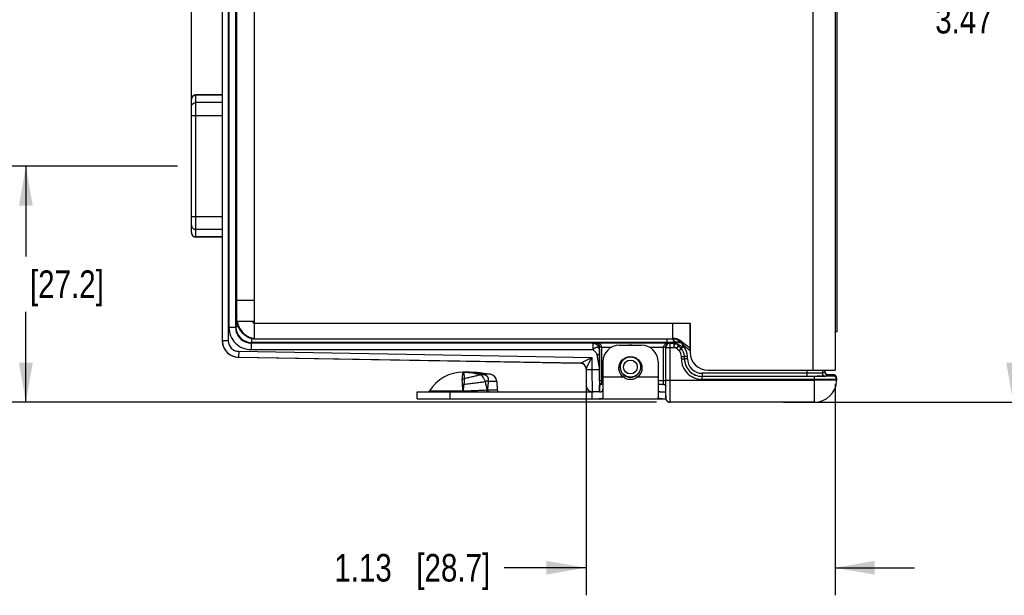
# Model space of a CAD drawing. Header units: inches. Extents: x 0 to 22, y 0 to 17.
# Tile 46 of 64: x 12.4 to 16.9, y 4.4 to 7. Entities that reach past the tile are written whole.
import ezdxf

# ---------------------------------------------------------------- set-up
doc = ezdxf.new("R2010")
doc.units = ezdxf.units.IN
doc.header["$LTSCALE"] = 1.21
doc.header["$MEASUREMENT"] = 0
doc.layers.get('0').update_dxf_attribs({"linetype": 'CONTINUOUS'})
for name, color, linetype in [('02___PRT_ALL_AXES', 7, 'CONTINUOUS'), ('03___PRT_ALL_CURVES', 7, 'CONTINUOUS'), ('DIMENSIONS', 7, 'CONTINUOUS'), ('FEATURES', 7, 'CONTINUOUS')]:
    doc.layers.add(name, color=color, linetype=linetype)
doc.styles.get("Standard").update_dxf_attribs({"font": 'txt', "width": 0.8})
doc.dimstyles.new('DIMSTYLE_1', dxfattribs={"dimtxt": 0.125, "dimasz": 0.18, "dimexe": 0.125, "dimexo": 0.0625, "dimgap": 0.0625, "dimtad": 0, "dimtih": 1, "dimtoh": 1, "dimzin": 4, "dimdsep": 46, "dimtxsty": 'STANDARD', "dimblk": '_FILLED', "dimblk1": '_FILLED', "dimblk2": '_FILLED', "dimcen": 0.09, "dimadec": 0, "dimazin": 0, "dimtp": 0.001, "dimtm": 0.001, "dimtfac": 1, "dimtofl": 0, "dimtmove": 0, "dimatfit": 3, "dimldrblk": '_FILLED', "dimfxl": 1, "dimtolj": 1, "dimtzin": 4, "dimarcsym": 0})

# ---------------------------------------------------------------- blocks, each defined once
blk = doc.blocks.new('_FILLED')
at = {"color": 0, "linetype": 'BYBLOCK'}
blk.add_solid([(0, 0), (-1, 0.174), (-1, -0.174)], dxfattribs=at)
blk = doc.blocks.new('*D0')
at = {"layer": 'DIMENSIONS', "color": 2, "linetype": 'CONTINUOUS'}
for p, q in [((13.1466, 6.3194), (12.3341, 6.3194)), ((12.4591, 6.3194), (12.4591, 5.9089)), ((12.4591, 5.2484), (12.4591, 5.6589)), ((15.3155, 5.2484), (12.3341, 5.2484))]:
    blk.add_line(p, q, dxfattribs=at)
at = {"layer": 'DIMENSIONS', "color": 2, "linetype": 'CONTINUOUS', "xscale": 0.18, "yscale": 0.18, "zscale": 0.18}
for p, rotation in [((12.4591, 6.3194), 90.0001114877), ((12.4591, 5.2484), 270)]:
    blk.add_blockref('_FILLED', p, dxfattribs=dict(at, rotation=rotation))
at = {"layer": 'DIMENSIONS', "color": 2, "linetype": 'CONTINUOUS', "insert": (12.4591, 5.8464), "char_height": 0.125, "width": 1.125, "attachment_point": 2, "line_spacing_factor": 0.9}
blk.add_mtext('1.07{\\Ftxt.shx;\\W1.000000;\\H0.125000; }[27.2]', dxfattribs=at)
blk = doc.blocks.new('*D1')
at = {"layer": 'DIMENSIONS', "color": 2, "linetype": 'CONTINUOUS'}
for p, q in [((14.9968, 5.3385), (14.9968, 4.3734)), ((16.1251, 5.3309), (16.1251, 4.3734)), ((14.9968, 4.4984), (14.6253, 4.4984)), ((16.1251, 4.4984), (16.4851, 4.4984))]:
    blk.add_line(p, q, dxfattribs=at)
at = {"layer": 'DIMENSIONS', "color": 2, "linetype": 'CONTINUOUS', "xscale": 0.18, "yscale": 0.18, "zscale": 0.18}
blk.add_blockref('_FILLED', (14.9968, 4.4984), dxfattribs=at)
at = {"layer": 'DIMENSIONS', "color": 2, "linetype": 'CONTINUOUS', "xscale": 0.18, "yscale": 0.18, "zscale": 0.18, "rotation": 180}
blk.add_blockref('_FILLED', (16.1251, 4.4984), dxfattribs=at)
at = {"layer": 'DIMENSIONS', "color": 2, "linetype": 'CONTINUOUS', "insert": (14.5628, 4.5609), "char_height": 0.125, "width": 1.125, "attachment_point": 3, "line_spacing_factor": 0.9}
blk.add_mtext('1.13{\\Ftxt.shx;\\W1.000000;\\H0.125000; }[28.7]', dxfattribs=at)
blk = doc.blocks.new('*D2')
at = {"layer": 'DIMENSIONS', "color": 2, "linetype": 'CONTINUOUS'}
for p, q in [((13.2091, 6.6113), (13.2091, 9.5924)), ((16.1251, 8.6349), (16.1251, 9.5924)), ((13.2091, 9.4674), (14.0421, 9.4674)), ((16.1251, 9.4674), (15.2921, 9.4674))]:
    blk.add_line(p, q, dxfattribs=at)
at = {"layer": 'DIMENSIONS', "color": 2, "linetype": 'CONTINUOUS', "xscale": 0.18, "yscale": 0.18, "zscale": 0.18, "rotation": 180}
blk.add_blockref('_FILLED', (13.2091, 9.4674), dxfattribs=at)
at = {"layer": 'DIMENSIONS', "color": 2, "linetype": 'CONTINUOUS', "xscale": 0.18, "yscale": 0.18, "zscale": 0.18}
blk.add_blockref('_FILLED', (16.1251, 9.4674), dxfattribs=at)
at = {"layer": 'DIMENSIONS', "color": 2, "linetype": 'CONTINUOUS', "insert": (14.6671, 9.5299), "char_height": 0.125, "width": 1.125, "attachment_point": 2, "line_spacing_factor": 0.9}
blk.add_mtext('2.92{\\Ftxt.shx;\\W1.000000;\\H0.125000; }[74.1]', dxfattribs=at)
blk = doc.blocks.new('*D11')
at = {"layer": 'DIMENSIONS', "color": 2, "linetype": 'CONTINUOUS'}
for p, q in [((15.8921, 8.7174), (17.0571, 8.7174)), ((16.9321, 8.7174), (16.9321, 7.1079)), ((16.9321, 5.2484), (16.9321, 6.8579)), ((15.8921, 5.2484), (17.0571, 5.2484))]:
    blk.add_line(p, q, dxfattribs=at)
at = {"layer": 'DIMENSIONS', "color": 2, "linetype": 'CONTINUOUS', "xscale": 0.18, "yscale": 0.18, "zscale": 0.18}
for p, rotation in [((16.9321, 8.7174), 90), ((16.9321, 5.2484), 269.9999078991)]:
    blk.add_blockref('_FILLED', p, dxfattribs=dict(at, rotation=rotation))
at = {"layer": 'DIMENSIONS', "color": 2, "linetype": 'CONTINUOUS', "insert": (16.9321, 7.0454), "char_height": 0.125, "width": 1.125, "attachment_point": 2, "line_spacing_factor": 0.9}
blk.add_mtext('3.47{\\Ftxt.shx;\\W1.000000;\\H0.125000; }[88.1]', dxfattribs=at)

msp = doc.modelspace()

# ---------------------------------------------------------------- linework, layer by layer
at = {"color": 3, "linetype": 'CONTINUOUS'}
for p, q in [((16.0251, 8.5724), (16.0251, 5.3934)), ((16.1251, 8.5724), (16.1251, 5.3934)), ((13.4951, 5.5364), (13.4951, 8.4294)), ((13.4151, 5.6164), (13.4151, 8.3494)), ((13.4151, 5.7114), (13.4951, 5.7114)), ((13.4151, 5.6164), (13.4951, 5.6164)), ((13.4171, 5.6164), (13.4175, 5.6117)), ((13.4175, 5.6117), (13.4184, 5.6068)), ((13.4846, 5.6164), (13.4851, 5.615)), ((13.4951, 5.6064), (15.4691, 5.6064)), ((15.3901, 5.5364), (15.3901, 5.6064)), ((15.4691, 5.6064), (15.4691, 5.4734)), ((13.4948, 5.5364), (15.3901, 5.5364)), ((15.4347, 5.5119), (15.4305, 5.5159)), ((15.4691, 5.4824), (15.461, 5.4883)), ((15.5491, 5.3934), (16.1251, 5.3934))]:
    msp.add_line(p, q, dxfattribs=at)
at = {"color": 7, "linetype": 'CONTINUOUS'}
for p, q in [((13.3491, 8.4382), (13.3491, 5.5277)), ((13.3761, 8.4382), (13.3761, 5.5277)), ((13.3793, 8.3785), (13.3793, 5.5873)), ((13.4093, 8.3785), (13.4093, 5.5873)), ((16.1351, 5.5679), (16.1351, 7.9679)), ((13.4151, 6.867), (13.4127, 6.869)), ((13.4126, 6.7117), (13.4126, 6.7675)), ((13.4151, 6.7548), (13.4126, 6.7527)), ((13.4136, 6.7369), (13.4126, 6.7369)), ((13.4136, 6.7536), (13.4136, 6.7369)), ((13.4122, 6.6923), (13.4125, 6.6989)), ((13.4138, 6.7239), (13.4126, 6.7239)), ((13.2091, 6.017), (13.2091, 6.6218)), ((13.2291, 5.997), (13.2291, 6.6418)), ((13.3491, 6.6409), (13.2291, 6.6409)), ((13.3491, 6.6069), (13.2291, 6.6069)), ((13.4151, 6.6069), (13.4113, 6.6069)), ((13.4151, 6.6409), (13.4114, 6.6409)), ((13.4112, 6.0785), (13.4112, 6.5593)), ((13.2091, 6.5488), (13.3491, 6.5488)), ((13.4151, 6.5488), (13.4112, 6.5488)), ((13.2091, 6.09), (13.3491, 6.09)), ((13.4151, 6.09), (13.4112, 6.09)), ((13.3491, 6.0319), (13.2291, 6.0319)), ((13.4151, 6.0319), (13.4113, 6.0319)), ((13.3491, 5.9979), (13.2291, 5.9979)), ((13.4151, 5.9979), (13.4114, 5.9979)), ((13.4125, 5.9389), (13.4122, 5.9456)), ((13.4126, 5.8703), (13.4126, 5.9261)), ((13.4126, 5.9139), (13.4138, 5.9139)), ((13.4126, 5.9009), (13.4136, 5.9009)), ((13.4136, 5.9009), (13.4136, 5.8843)), ((13.4151, 5.883), (13.4126, 5.8852)), ((13.4151, 5.7708), (13.4127, 5.7688)), ((13.4121, 5.6754), (13.4124, 5.6967)), ((13.4124, 5.6967), (13.4151, 5.702)), ((13.4112, 5.6488), (13.4121, 5.6507)), ((13.4121, 5.6568), (13.4121, 5.6507)), ((13.4121, 5.6568), (13.4151, 5.6568)), ((13.4121, 5.6507), (13.4151, 5.6507)), ((13.4093, 5.5873), (13.3793, 5.5873)), ((13.4093, 5.5873), (13.4107, 5.5902)), ((13.418, 5.5988), (13.4107, 5.5988)), ((13.4107, 5.5902), (13.4107, 5.5988)), ((13.4213, 5.5902), (13.4107, 5.5902)), ((13.4807, 5.5384), (13.4807, 5.5202)), ((15.3635, 5.5364), (15.3635, 5.5202)), ((16.1351, 5.5679), (16.1251, 5.5679)), ((13.3761, 5.5277), (13.3491, 5.5277)), ((13.4793, 5.5173), (13.4807, 5.5202)), ((13.4793, 5.5173), (15.0275, 5.5173)), ((13.4793, 5.5173), (13.4793, 5.4873)), ((13.4793, 5.4873), (15.0275, 5.4873)), ((15.3635, 5.5202), (13.4807, 5.5202)), ((15.0275, 5.5173), (15.0377, 5.5177)), ((15.0275, 5.5173), (15.0275, 5.4873)), ((15.0377, 5.5177), (15.0382, 5.5187)), ((15.0382, 5.5187), (15.3779, 5.5187)), ((15.0575, 5.4873), (15.0574, 5.4639)), ((15.0575, 5.4873), (15.0577, 5.4977)), ((15.0577, 5.4977), (15.058, 5.4982)), ((15.068, 5.4987), (15.058, 5.4985)), ((15.068, 5.4982), (15.058, 5.4982)), ((15.058, 5.3464), (15.058, 5.4982)), ((15.068, 5.4987), (15.113, 5.4987)), ((15.068, 5.3464), (15.068, 5.4982)), ((15.2831, 5.4987), (15.3482, 5.4987)), ((15.3582, 5.4985), (15.3482, 5.4987)), ((15.3582, 5.4982), (15.3482, 5.4982)), ((15.3482, 5.3464), (15.3482, 5.4982)), ((15.3582, 5.4982), (15.3587, 5.4971)), ((15.3582, 5.3464), (15.3582, 5.4982)), ((15.3587, 5.4971), (15.3947, 5.4971)), ((15.3587, 5.3484), (15.3587, 5.4971)), ((15.3779, 5.5187), (15.3787, 5.5171)), ((15.3787, 5.5171), (15.3947, 5.5171)), ((15.3787, 5.3484), (15.3787, 5.5171)), ((15.3947, 5.5172), (15.3947, 5.5171)), ((15.3947, 5.5171), (15.3947, 5.4971)), ((15.4161, 5.5038), (15.4064, 5.4941)), ((15.4183, 5.4822), (15.4064, 5.4941)), ((15.4088, 5.5113), (15.4086, 5.5115)), ((15.4282, 5.492), (15.4088, 5.5113)), ((15.4088, 5.5113), (15.4088, 5.5113)), ((15.4088, 5.5113), (15.4161, 5.5038)), ((15.4135, 5.521), (15.4184, 5.5259)), ((15.428, 5.4919), (15.4161, 5.5038)), ((15.4183, 5.4822), (15.428, 5.4919)), ((15.4282, 5.492), (15.428, 5.4919)), ((15.4363, 5.5001), (15.4282, 5.492)), ((15.4416, 5.4978), (15.4416, 5.5055)), ((15.4499, 5.4978), (15.4416, 5.4978)), ((13.4232, 5.4797), (13.4228, 5.4527)), ((13.4228, 5.4527), (14.9723, 5.4256)), ((14.9723, 5.4251), (13.4228, 5.4521)), ((13.4232, 5.4797), (15.0229, 5.4517)), ((14.9723, 5.4256), (15.0229, 5.4517)), ((14.9968, 5.401), (15.0229, 5.4517)), ((15.0229, 5.4517), (15.0239, 5.396)), ((15.0461, 5.4639), (15.0573, 5.3954)), ((15.0574, 5.4639), (15.0573, 5.3954)), ((15.4289, 5.4565), (15.4427, 5.4565)), ((15.4289, 5.446), (15.4289, 5.4565)), ((15.4289, 5.446), (15.4427, 5.446)), ((15.4428, 5.4566), (15.4427, 5.4565)), ((15.4427, 5.446), (15.4427, 5.4565)), ((15.4427, 5.446), (15.4428, 5.446)), ((15.4566, 5.4566), (15.4428, 5.4566)), ((15.4428, 5.446), (15.4428, 5.4566)), ((15.4566, 5.446), (15.4428, 5.446)), ((15.4566, 5.446), (15.4566, 5.4566)), ((14.9968, 5.4011), (14.9982, 5.3225)), ((14.4401, 5.3854), (14.4395, 5.3845)), ((14.4403, 5.3854), (14.4401, 5.3854)), ((14.4401, 5.3854), (14.4403, 5.3854)), ((14.4401, 5.3854), (14.4403, 5.3854)), ((14.5204, 5.3731), (14.5192, 5.373)), ((14.5204, 5.3731), (14.5331, 5.3751)), ((14.5634, 5.3752), (14.5331, 5.3752)), ((14.5331, 5.3751), (14.5331, 5.3752)), ((15.0239, 5.396), (14.9969, 5.3955)), ((15.0573, 5.3954), (15.0239, 5.396)), ((15.0239, 5.396), (15.0247, 5.296)), ((16.0319, 5.366), (15.5227, 5.366)), ((15.5227, 5.3522), (15.5227, 5.366)), ((15.9977, 5.3798), (15.5228, 5.3798)), ((15.5228, 5.3798), (15.5228, 5.366)), ((15.9977, 5.3934), (15.9977, 5.366)), ((16.0363, 5.3661), (16.0285, 5.3661)), ((16.0319, 5.3522), (16.0319, 5.366)), ((16.0371, 5.366), (16.0319, 5.366)), ((16.0436, 5.3662), (16.0363, 5.3661)), ((16.0677, 5.3934), (16.0677, 5.3805)), ((16.0794, 5.3864), (16.0677, 5.3805)), ((16.0794, 5.3934), (16.0794, 5.3864)), ((16.0794, 5.3864), (16.0794, 5.3864)), ((16.0931, 5.3726), (16.0814, 5.3668)), ((16.1022, 5.3733), (16.0886, 5.3734)), ((16.0913, 5.3728), (16.0931, 5.3726)), ((16.1089, 5.3732), (16.1022, 5.3733)), ((16.1123, 5.3731), (16.1089, 5.3732)), ((16.1141, 5.3731), (16.1123, 5.3731)), ((16.1153, 5.373), (16.1141, 5.3731)), ((16.1163, 5.373), (16.1153, 5.373)), ((16.1169, 5.373), (16.1163, 5.373)), ((16.1174, 5.373), (16.1169, 5.373)), ((16.1182, 5.3728), (16.1181, 5.3667)), ((16.132, 5.3588), (16.1318, 5.3467)), ((14.5406, 5.3428), (14.5393, 5.3411)), ((14.5535, 5.3438), (14.5546, 5.3425)), ((14.5926, 5.3425), (14.5546, 5.3425)), ((15.0731, 5.3464), (15.058, 5.3464)), ((15.0581, 5.2959), (15.0581, 5.3254)), ((15.0681, 5.3332), (15.068, 5.3464)), ((15.0681, 5.3294), (15.0681, 5.3332)), ((15.0731, 5.3294), (15.0681, 5.3294)), ((15.3582, 5.3464), (15.3231, 5.3464)), ((15.3484, 5.3294), (15.3231, 5.3294)), ((15.348, 5.3298), (15.3482, 5.3464)), ((15.3508, 5.3294), (15.348, 5.3298)), ((15.358, 5.3201), (15.3582, 5.3464)), ((15.358, 5.2784), (15.358, 5.3201)), ((15.358, 5.32), (15.358, 5.3201)), ((15.3586, 5.3154), (15.3586, 5.3256)), ((15.3587, 5.3484), (16.0318, 5.3484)), ((16.0319, 5.3522), (15.5227, 5.3522)), ((16.0319, 5.3522), (16.0318, 5.3484)), ((16.1318, 5.3467), (16.0318, 5.3484)), ((16.0318, 5.2484), (16.0318, 5.3484)), ((14.2879, 5.3002), (14.4398, 5.3002)), ((14.4398, 5.3002), (14.4404, 5.3002)), ((14.4398, 5.2954), (14.4398, 5.297)), ((14.4403, 5.2954), (14.4404, 5.3002)), ((14.5503, 5.3049), (14.5946, 5.3049)), ((15.0581, 5.2954), (15.0247, 5.296)), ((15.358, 5.2784), (15.358, 5.2753)), ((15.358, 5.2784), (15.358, 5.2784)), ((15.358, 5.2784), (15.358, 5.2684)), ((15.358, 5.271), (15.358, 5.2689)), ((15.358, 5.2689), (15.358, 5.2684)), ((15.3773, 5.2484), (15.378, 5.2484)), ((16.0318, 5.2484), (15.378, 5.2484))]:
    msp.add_line(p, q, dxfattribs=at)
at = {"color": 3, "linetype": 'CONTINUOUS'}
for points in [[(13.4718, 5.5413), (13.4742, 5.5404), (13.4784, 5.539), (13.4826, 5.5379), (13.4867, 5.5371)], [(13.4867, 5.5371), (13.4908, 5.5366), (13.4948, 5.5364)]]:
    msp.add_lwpolyline(points, dxfattribs=at)
at = {"color": 7, "linetype": 'CONTINUOUS'}
for points in [[(16.089, 5.3733), (16.0883, 5.3735), (16.0876, 5.3738), (16.0869, 5.3741), (16.0861, 5.3746), (16.0853, 5.3751), (16.0846, 5.3756), (16.0838, 5.3762), (16.0831, 5.3769), (16.0825, 5.3777), (16.0819, 5.3785), (16.0813, 5.3793), (16.0808, 5.3802), (16.0804, 5.3812), (16.08, 5.3822), (16.0797, 5.3832), (16.0795, 5.3843), (16.0794, 5.3854), (16.0794, 5.3864)], [(16.0915, 5.3727), (16.0915, 5.3727), (16.0915, 5.3728), (16.0913, 5.3728), (16.0912, 5.3728), (16.0909, 5.3728), (16.0906, 5.3729), (16.0902, 5.373), (16.0897, 5.3731), (16.089, 5.3733)], [(16.0914, 5.3728), (16.0915, 5.3727), (16.0915, 5.3727)], [(16.1251, 5.371), (16.1241, 5.3715), (16.1231, 5.372), (16.1222, 5.3723), (16.1214, 5.3725), (16.1208, 5.3726), (16.1203, 5.3727), (16.1199, 5.3728), (16.1195, 5.3728), (16.1193, 5.3728), (16.119, 5.3729), (16.1188, 5.3729), (16.1186, 5.3729), (16.1183, 5.3729), (16.1181, 5.3729), (16.1179, 5.3729), (16.1174, 5.373)], [(16.132, 5.3588), (16.132, 5.3593), (16.1319, 5.3609), (16.1316, 5.3624), (16.1311, 5.3639), (16.1305, 5.3653), (16.1298, 5.3665), (16.129, 5.3677), (16.1281, 5.3687), (16.1271, 5.3696), (16.1261, 5.3704), (16.1251, 5.371)], [(15.3484, 5.3294), (15.3485, 5.3294), (15.3495, 5.3293), (15.3505, 5.3292), (15.3516, 5.3289), (15.3526, 5.3284), (15.3536, 5.3279), (15.3546, 5.3271), (15.3555, 5.3263), (15.3562, 5.3254), (15.3568, 5.3244), (15.3573, 5.3233), (15.3577, 5.3223), (15.3579, 5.3213), (15.358, 5.3205), (15.358, 5.32)], [(15.358, 5.2753), (15.358, 5.2738), (15.358, 5.271)], [(15.358, 5.2684), (15.358, 5.268), (15.358, 5.2676), (15.358, 5.2672), (15.358, 5.2669), (15.3581, 5.2665), (15.3581, 5.2661), (15.3582, 5.2657), (15.3582, 5.2653), (15.3583, 5.2649), (15.3584, 5.2644), (15.3585, 5.264), (15.3586, 5.2636), (15.3587, 5.2632), (15.3588, 5.2627), (15.3589, 5.2623), (15.3591, 5.2619), (15.3592, 5.2614), (15.3594, 5.261), (15.3596, 5.2606)], [(15.3596, 5.2606), (15.3598, 5.2601), (15.36, 5.2597), (15.3602, 5.2593), (15.3604, 5.2589), (15.3606, 5.2585), (15.3609, 5.258), (15.3611, 5.2576), (15.3614, 5.2572), (15.3617, 5.2568), (15.362, 5.2564), (15.3623, 5.256), (15.3626, 5.2557), (15.3629, 5.2553), (15.3632, 5.2549), (15.3636, 5.2545), (15.3639, 5.2542), (15.3643, 5.2538), (15.3647, 5.2535), (15.365, 5.2532), (15.3654, 5.2528), (15.3659, 5.2525), (15.3663, 5.2522), (15.3667, 5.2519), (15.3671, 5.2516), (15.3676, 5.2513), (15.3681, 5.251), (15.3685, 5.2508), (15.369, 5.2505), (15.3695, 5.2503), (15.37, 5.2501), (15.3705, 5.2498), (15.3711, 5.2496), (15.3716, 5.2495), (15.3721, 5.2493), (15.3727, 5.2491), (15.3732, 5.249), (15.3738, 5.2488), (15.3744, 5.2487), (15.375, 5.2486), (15.3756, 5.2486), (15.3762, 5.2485), (15.3768, 5.2484), (15.3774, 5.2484)]]:
    msp.add_lwpolyline(points, dxfattribs=at)
for radius in [0.0462, 0.0312]:
    msp.add_circle((15.1981, 5.4084), radius, dxfattribs=at)
for centre, radius, start, end in [((13.2291, 6.6218), 0.02, 90, 180), ((13.2284, 6.6212), 0.0193, 173.8659, 179.9935), ((13.2284, 6.0176), 0.0193, 180.0065, 186.1341), ((13.2291, 6.017), 0.02, 180, 270), ((17.65, 5.6569), 4.2379, 179.7509, 180.0024), ((18.4587, 5.5993), 5.048, 179.6778, 180.0049), ((13.4793, 5.5873), 0.1, 179.9957, 269.9973), ((13.4793, 5.5873), 0.07, 179.9866, 270.0005), ((13.4807, 5.5902), 0.07, 180.0022, 269.9958), ((13.4239, 5.5277), 0.0748, 180.008, 182.9753), ((13.4241, 5.5271), 0.075, 180, 269), ((13.4243, 5.5277), 0.0752, 182.9739, 184.3647), ((13.4241, 5.5277), 0.075, 184.3539, 269.0001), ((13.4241, 5.5277), 0.048, 179.9994, 268.9984), ((15.0348, 5.498), 0.0232, 0.4796, 4.2719), ((15.038, 5.4982), 0.03, 359.9991, 0.992), ((15.1981, 5.4509), 0.057, 82.9638, 96.9183), ((15.3781, 5.4982), 0.03, 179.0082, 180.0006), ((15.3787, 5.4971), 0.02, 90.01, 179.983), ((15.3947, 5.4972), 0.02, 45.0043, 89.9957), ((15.3947, 5.4971), 0.0201, 79.3376, 89.9664), ((15.4135, 5.546), 0.025, 227.9858, 269.9862), ((15.3927, 5.4565), 0.05, 0.0019, 44.9981), ((15.3928, 5.4566), 0.05, 359.9976, 45.0024), ((14.8128, 4.0924), 1.5395, 65.8972, 66.1104), ((15.3928, 5.4566), 0.0638, 0.0001, 40.1891), ((15.1981, 5.4084), 0.047, 95.0511, 84.9489), ((15.3927, 5.4565), 0.0362, 0.0025, 44.9975), ((15.5227, 5.446), 0.0938, 180.0018, 270.0052), ((15.5227, 5.446), 0.08, 180.0009, 270.0085), ((15.5228, 5.446), 0.08, 180.0029, 270.0017), ((15.5228, 5.446), 0.0662, 180.0023, 270.0048), ((14.9718, 5.4006), 0.025, 47.977, 88.9945), ((14.9718, 5.4006), 0.025, 0.997, 89.0009), ((14.9718, 5.4001), 0.025, 1.0022, 89.0001), ((14.435, 5.4143), 0.0595, 269.9943, 279.9029), ((14.4401, 4.9577), 0.4277, 88.598, 89.9635), ((14.4401, 5.1367), 0.2487, 88.4555, 89.936), ((16.0814, 5.3805), 0.0138, 180.007, 269.986), ((16.0931, 5.3864), 0.0138, 180.0099, 252.7407), ((16.1181, 5.353), 0.0138, 359.0011, 90.001), ((16.1182, 5.3591), 0.0138, 359.0062, 67.3669), ((14.4304, 5.4014), 0.0741, 275.0398, 280.0358), ((14.0528, 5.2739), 0.3878, 3.8885, 7.9613), ((15.0252, 5.323), 0.027, 181, 269), ((16.9464, 5.3438), 1.8884, 179.92, 180.5542), ((15.0681, 5.3194), 0.01, 90, 180), ((15.3486, 5.3201), 0.00933, 0.15, 8.361), ((11.6609, 5.3258), 3.6977, 359.3469, 359.8382), ((6.627, 5.3481), 8.7317, 359.85246, 0.00203), ((16.0318, 5.3484), 0.1, 270, 359), ((14.2794, 5.3054), 0.01, 270, 328.5015), ((12.8254, 5.3017), 1.6144, 359.8335, 359.9474), ((14.5268, 6.0611), 0.7566, 271.622, 271.7818), ((14.6046, 5.3054), 0.01, 183, 270), ((15.378, 5.2684), 0.0201, 180.0155, 191.982), ((15.378, 5.2684), 0.02, 191.9968, 264.1112), ((15.378, 5.2684), 0.02, 264.1118, 269.9957)]:
    msp.add_arc(centre, radius, start, end, dxfattribs=at)
at = {"color": 3, "linetype": 'CONTINUOUS'}
for centre, radius, start, end in [((13.4666, 5.6164), 0.0516, 180.0171, 185.1292), ((13.4713, 5.6168), 0.0562, 185.0966, 190.0986), ((13.4954, 5.5928), 0.0544, 255.7633, 260.7632), ((15.3901, 5.4964), 0.04, 76.3294, 90.0566), ((15.1271, 5.1231), 0.5018, 51.8611, 52.3011), ((15.5491, 5.4734), 0.08, 180, 270)]:
    msp.add_arc(centre, radius, start, end, dxfattribs=at)
at = {"color": 7, "linetype": 'CONTINUOUS'}
for centre, major_axis, ratio, start_param, end_param in [((13.4131, 6.8109), (0, 0.074), 0.008727, -0.681123, 2.196724), ((13.4138, 6.7369), (0, 0.013), 0.008727, -4.712389, -3.141593), ((13.4124, 6.5593), (0, 0.135), 0.008727, 0.174533, 1.570796), ((13.4125, 6.7117), (0, 0.013), 0.008727, -2.96706, -1.570796), ((13.4139, 6.5895), (0, 0.135), 0.008727, -1.172567, 0), ((13.4124, 6.0785), (0, 0.135), 0.008727, -4.712389, -3.316126), ((13.4125, 5.9261), (0, 0.013), 0.008727, -1.570796, -0.174533), ((13.4138, 5.9009), (0, 0.013), 0.008727, 0, 1.570796), ((13.4131, 5.8269), (0, 0.074), 0.008727, 0.944869, 3.822716), ((15.0582, 5.3954), (0, 0.1), 0.008726, 1.570644, 3.041273)]:
    msp.add_ellipse(centre, major_axis=major_axis, ratio=ratio, start_param=start_param, end_param=end_param, dxfattribs=at)
for points, knots in [([(13.2091, 6.5872), (13.2091, 6.5885), (13.2093, 6.5904), (13.2099, 6.5929), (13.2108, 6.5953), (13.2123, 6.5982), (13.2148, 6.6012), (13.2179, 6.6037), (13.2208, 6.6052), (13.2233, 6.6061), (13.2258, 6.6067), (13.2278, 6.6069), (13.2291, 6.6069)], [0, 0, 0, 0, 0.123922, 0.18614, 0.248369, 0.372782, 0.497552, 0.622694, 0.748169, 0.811139, 0.874203, 1, 1, 1, 1]), ([(13.2092, 6.6233), (13.2093, 6.6245), (13.2098, 6.6268), (13.2111, 6.6302), (13.2131, 6.6333), (13.2152, 6.6355), (13.2171, 6.637), (13.2191, 6.6384), (13.2219, 6.6397), (13.2254, 6.6407), (13.2278, 6.6409), (13.2291, 6.6409)], [0, 0, 0, 0, 0.124136, 0.248392, 0.372846, 0.497677, 0.560283, 0.622956, 0.748431, 0.874285, 1, 1, 1, 1]), ([(13.2091, 6.0516), (13.2091, 6.0503), (13.2093, 6.0484), (13.2099, 6.0459), (13.2108, 6.0435), (13.2123, 6.0406), (13.2148, 6.0376), (13.2179, 6.0351), (13.2208, 6.0336), (13.2233, 6.0328), (13.2258, 6.0321), (13.2278, 6.0319), (13.2291, 6.0319)], [0, 0, 0, 0, 0.123922, 0.18614, 0.248369, 0.372782, 0.497552, 0.622694, 0.748169, 0.811139, 0.874203, 1, 1, 1, 1]), ([(13.2092, 6.0155), (13.2093, 6.0143), (13.2098, 6.012), (13.2111, 6.0086), (13.2131, 6.0055), (13.2152, 6.0033), (13.2171, 6.0018), (13.2191, 6.0004), (13.2219, 5.9991), (13.2254, 5.9981), (13.2278, 5.9979), (13.2291, 5.9979)], [0, 0, 0, 0, 0.124136, 0.248392, 0.372846, 0.497677, 0.560283, 0.622956, 0.748431, 0.874285, 1, 1, 1, 1]), ([(13.4108, 5.6277), (13.4108, 5.6306), (13.4109, 5.6347), (13.4109, 5.6398), (13.411, 5.6428), (13.411, 5.6452), (13.411, 5.647), (13.4111, 5.6481), (13.4111, 5.6487), (13.4112, 5.6488)], [0, 0, 0, 0, 0.411508, 0.582016, 0.72576, 0.840796, 0.925516, 0.978808, 1, 1, 1, 1]), ([(15.0275, 5.5173), (15.0291, 5.5173), (15.0326, 5.5166), (15.0378, 5.5147), (15.0429, 5.5114), (15.0477, 5.5073), (15.0517, 5.5026), (15.055, 5.4975), (15.0567, 5.493), (15.0574, 5.4896), (15.0575, 5.488), (15.0575, 5.4873)], [0, 0, 0, 0, 0.1053, 0.230674, 0.36234, 0.501276, 0.64022, 0.770815, 0.896305, 0.954796, 1, 1, 1, 1]), ([(15.0575, 5.4873), (15.0575, 5.4887), (15.0571, 5.4913), (15.055, 5.4946), (15.0516, 5.4966), (15.0473, 5.4971), (15.0425, 5.4964), (15.0384, 5.4947), (15.035, 5.4929), (15.0313, 5.491), (15.0287, 5.4891), (15.0275, 5.4873)], [0, 0, 0, 0, 0.105689, 0.201398, 0.297978, 0.40693, 0.533793, 0.676569, 0.75429, 0.836208, 1, 1, 1, 1]), ([(15.0275, 5.4873), (15.0312, 5.4837), (15.0373, 5.4789), (15.0438, 5.4711), (15.0457, 5.4663), (15.0461, 5.4639)], [0, 0, 0, 0, 0.509508, 0.757073, 1, 1, 1, 1]), ([(15.0377, 5.5177), (15.0403, 5.5177), (15.0456, 5.5166), (15.0522, 5.5122), (15.0566, 5.5055), (15.0577, 5.5003), (15.0577, 5.4977)], [0, 0, 0, 0, 0.250084, 0.500171, 0.750077, 1, 1, 1, 1]), ([(15.0579, 5.4997), (15.0577, 5.5029), (15.0558, 5.5087), (15.0504, 5.5147), (15.0444, 5.5179), (15.0402, 5.5187), (15.0382, 5.5187)], [0, 0, 0, 0, 0.324542, 0.579903, 0.797862, 1, 1, 1, 1]), ([(15.068, 5.4987), (15.0679, 5.5005), (15.0671, 5.5041), (15.0642, 5.5085), (15.0604, 5.512), (15.055, 5.5153), (15.0475, 5.518), (15.0413, 5.5187), (15.0382, 5.5187)], [0, 0, 0, 0, 0.139659, 0.273271, 0.400932, 0.524533, 0.764338, 1, 1, 1, 1]), ([(15.3482, 5.4987), (15.3482, 5.5005), (15.3491, 5.5041), (15.352, 5.5085), (15.3557, 5.512), (15.3612, 5.5153), (15.3686, 5.518), (15.3748, 5.5187), (15.3779, 5.5187)], [0, 0, 0, 0, 0.13989, 0.273569, 0.401252, 0.524809, 0.764492, 1, 1, 1, 1]), ([(15.3582, 5.4982), (15.3582, 5.5), (15.3586, 5.5035), (15.361, 5.5092), (15.3653, 5.5144), (15.3715, 5.5178), (15.3758, 5.5187), (15.3779, 5.5187)], [0, 0, 0, 0, 0.174317, 0.33001, 0.585747, 0.801233, 1, 1, 1, 1]), ([(15.4051, 5.5205), (15.4024, 5.5205), (15.3886, 5.5202), (15.3747, 5.5202), (15.3635, 5.5202)], [0, 0, 0, 0, 0.192375, 1, 1, 1, 1]), ([(15.3979, 5.5091), (15.3969, 5.5074), (15.3953, 5.5035), (15.3946, 5.4993), (15.3947, 5.4971)], [0, 0, 0, 0, 0.471809, 1, 1, 1, 1]), ([(15.4284, 5.5177), (15.4264, 5.5177), (15.4225, 5.5177), (15.4167, 5.5177), (15.4112, 5.5176), (15.4061, 5.5176), (15.4023, 5.5175), (15.3996, 5.5174), (15.398, 5.5174), (15.3967, 5.5173), (15.3958, 5.5173), (15.3952, 5.5173), (15.3949, 5.5172), (15.3948, 5.5172), (15.3947, 5.5172), (15.3947, 5.5172)], [0, 0, 0, 0, 0.179084, 0.352059, 0.516026, 0.666907, 0.79895, 0.855586, 0.904459, 0.944404, 0.974264, 0.985066, 0.992988, 0.997967, 1, 1, 1, 1]), ([(15.3947, 5.4971), (15.3957, 5.4971), (15.3997, 5.497), (15.4043, 5.4962), (15.4064, 5.4941)], [0, 0, 0, 0, 0.260669, 1, 1, 1, 1]), ([(15.4052, 5.5132), (15.4045, 5.5134), (15.4031, 5.5134), (15.4004, 5.5122), (15.3988, 5.5104), (15.3979, 5.5091)], [0, 0, 0, 0, 0.227085, 0.457718, 1, 1, 1, 1]), ([(15.4135, 5.521), (15.4134, 5.521), (15.4132, 5.5209), (15.4128, 5.5209), (15.4121, 5.5208), (15.4107, 5.5207), (15.4083, 5.5206), (15.4063, 5.5206), (15.4051, 5.5205)], [0, 0, 0, 0, 0.02366, 0.076732, 0.15946, 0.271514, 0.58131, 1, 1, 1, 1]), ([(15.4088, 5.5113), (15.4086, 5.5115), (15.4075, 5.5124), (15.4062, 5.513), (15.4052, 5.5132)], [0, 0, 0, 0, 0.224674, 1, 1, 1, 1]), ([(15.4363, 5.5001), (15.4337, 5.5012), (15.4297, 5.5028), (15.4245, 5.505), (15.4206, 5.5066), (15.4175, 5.5079), (15.4151, 5.5089), (15.4133, 5.5096), (15.4118, 5.5102), (15.4105, 5.5107), (15.4097, 5.511), (15.4093, 5.5112), (15.4091, 5.5112), (15.4088, 5.5114), (15.4088, 5.5113)], [0, 0, 0, 0, 0.289594, 0.432556, 0.573199, 0.709816, 0.775531, 0.838514, 0.897016, 0.94826, 0.969224, 0.985633, 0.996308, 1, 1, 1, 1]), ([(15.4363, 5.5001), (15.4363, 5.5011), (15.4362, 5.5047), (15.436, 5.5084), (15.4357, 5.511)], [0, 0, 0, 0, 0.271818, 1, 1, 1, 1]), ([(15.0461, 5.4639), (15.0475, 5.4641), (15.0501, 5.4645), (15.0537, 5.4647), (15.0558, 5.4646), (15.0574, 5.4642), (15.0574, 5.4639)], [0, 0, 0, 0, 0.375004, 0.693333, 0.908456, 1, 1, 1, 1]), ([(14.435, 5.3548), (14.4349, 5.3538), (14.4349, 5.3518), (14.4349, 5.3487), (14.435, 5.3454), (14.4353, 5.3409), (14.4359, 5.3349), (14.4366, 5.3301), (14.4369, 5.3276)], [0, 0, 0, 0, 0.109796, 0.223971, 0.34258, 0.465599, 0.724548, 1, 1, 1, 1]), ([(14.4395, 5.3845), (14.4394, 5.3843), (14.4393, 5.3839), (14.439, 5.3831), (14.4388, 5.3821), (14.4384, 5.3805), (14.4379, 5.378), (14.4373, 5.3746), (14.4366, 5.3705), (14.436, 5.3658), (14.4355, 5.3605), (14.4352, 5.3568), (14.435, 5.3548)], [0, 0, 0, 0, 0.022184, 0.049936, 0.08325, 0.122092, 0.21619, 0.331873, 0.468675, 0.626091, 0.803477, 1, 1, 1, 1]), ([(14.4401, 5.3854), (14.4402, 5.3854), (14.4403, 5.3854), (14.4407, 5.3853), (14.4411, 5.385), (14.4414, 5.3847), (14.4417, 5.3842), (14.4419, 5.3838), (14.442, 5.3835)], [0, 0, 0, 0, 0.098528, 0.197368, 0.412579, 0.536806, 0.675137, 1, 1, 1, 1]), ([(14.442, 5.3835), (14.4421, 5.3833), (14.4423, 5.3827), (14.4425, 5.3818), (14.4428, 5.3808), (14.4431, 5.3791), (14.4435, 5.3767), (14.4438, 5.3735), (14.4442, 5.3697), (14.4445, 5.3655), (14.4449, 5.3607), (14.4451, 5.3574), (14.4453, 5.3557)], [0, 0, 0, 0, 0.029401, 0.063057, 0.101083, 0.143549, 0.241941, 0.358347, 0.492654, 0.644656, 0.813949, 1, 1, 1, 1]), ([(14.4453, 5.3557), (14.4453, 5.3547), (14.4454, 5.3527), (14.4454, 5.3497), (14.4452, 5.3464), (14.4449, 5.3419), (14.4443, 5.3358), (14.4437, 5.331), (14.4433, 5.3284)], [0, 0, 0, 0, 0.105865, 0.21817, 0.336422, 0.460131, 0.721976, 1, 1, 1, 1]), ([(14.5192, 5.373), (14.5135, 5.3715), (14.5018, 5.3685), (14.4837, 5.3642), (14.4647, 5.36), (14.4518, 5.3571), (14.4453, 5.3557)], [0, 0, 0, 0, 0.231262, 0.477986, 0.735848, 1, 1, 1, 1]), ([(14.4468, 5.3853), (14.4589, 5.385), (14.4834, 5.3825), (14.5074, 5.3767), (14.5192, 5.373)], [0, 0, 0, 0, 0.495494, 1, 1, 1, 1]), ([(14.4505, 5.3853), (14.4575, 5.3851), (14.4713, 5.3844), (14.492, 5.3824), (14.5126, 5.3794), (14.5263, 5.3767), (14.5331, 5.3752)], [0, 0, 0, 0, 0.249238, 0.498639, 0.748723, 1, 1, 1, 1]), ([(14.5204, 5.3731), (14.5208, 5.3728), (14.5215, 5.3721), (14.5226, 5.371), (14.5238, 5.3697), (14.525, 5.3682), (14.5263, 5.3667), (14.5276, 5.365), (14.5289, 5.3632), (14.5302, 5.3612), (14.5316, 5.3592), (14.5335, 5.3564), (14.5359, 5.3526), (14.5385, 5.3479), (14.54, 5.3445), (14.5406, 5.3428)], [0, 0, 0, 0, 0.039285, 0.082686, 0.130083, 0.181349, 0.236293, 0.294577, 0.3559, 0.420118, 0.487046, 0.556315, 0.700293, 0.849087, 1, 1, 1, 1]), ([(14.5331, 5.3751), (14.5339, 5.3749), (14.5357, 5.3745), (14.5378, 5.3738), (14.5394, 5.3731), (14.5407, 5.3726), (14.5419, 5.372), (14.543, 5.3713), (14.5442, 5.3706), (14.5453, 5.3698), (14.5463, 5.369), (14.5473, 5.3681), (14.5481, 5.3672), (14.5489, 5.3662), (14.5497, 5.3652), (14.5504, 5.3641), (14.551, 5.3631), (14.5518, 5.3615), (14.5526, 5.3596), (14.5532, 5.3571), (14.5537, 5.3546), (14.5539, 5.352), (14.554, 5.3493), (14.5538, 5.3466), (14.5536, 5.3447), (14.5535, 5.3438)], [0, 0, 0, 0, 0.06325, 0.127021, 0.159023, 0.191143, 0.223254, 0.255142, 0.286998, 0.319066, 0.350608, 0.38112, 0.411242, 0.441384, 0.471513, 0.50159, 0.531629, 0.561651, 0.621742, 0.682171, 0.743364, 0.805693, 0.869229, 0.933959, 1, 1, 1, 1]), ([(16.0677, 5.3805), (16.0675, 5.3805), (16.067, 5.3805), (16.0659, 5.3804), (16.0641, 5.3803), (16.0618, 5.3803), (16.0588, 5.3802), (16.0537, 5.3801), (16.0461, 5.38), (16.0357, 5.3799), (16.0238, 5.3799), (16.011, 5.3798), (16.0022, 5.3798), (15.9977, 5.3798)], [0, 0, 0, 0, 0.006474, 0.022253, 0.047226, 0.081166, 0.123762, 0.174613, 0.299092, 0.449922, 0.621419, 0.807112, 1, 1, 1, 1]), ([(16.1181, 5.3667), (16.1181, 5.3667), (16.1179, 5.3667), (16.1177, 5.3666), (16.1172, 5.3666), (16.1165, 5.3666), (16.1157, 5.3666), (16.1141, 5.3665), (16.1118, 5.3664), (16.1085, 5.3664), (16.1044, 5.3663), (16.0998, 5.3663), (16.0924, 5.3662), (16.0819, 5.3661), (16.0681, 5.366), (16.0529, 5.366), (16.0425, 5.366), (16.0371, 5.366)], [0, 0, 0, 0, 0.001269, 0.004853, 0.010784, 0.019055, 0.02965, 0.042548, 0.075132, 0.116521, 0.16635, 0.224172, 0.289477, 0.44014, 0.612979, 0.801839, 1, 1, 1, 1]), ([(16.0814, 5.3668), (16.0814, 5.3667), (16.0811, 5.3667), (16.0805, 5.3667), (16.0797, 5.3666), (16.0779, 5.3666), (16.075, 5.3665), (16.0707, 5.3664), (16.0653, 5.3663), (16.0588, 5.3663), (16.0515, 5.3662), (16.0463, 5.3662), (16.0436, 5.3662)], [0, 0, 0, 0, 0.006542, 0.021178, 0.0439, 0.074632, 0.159671, 0.275063, 0.419111, 0.589688, 0.784277, 1, 1, 1, 1]), ([(16.0886, 5.3734), (16.0908, 5.3734), (16.095, 5.3734), (16.1009, 5.3733), (16.1059, 5.3732), (16.1102, 5.3732), (16.1132, 5.3731), (16.1151, 5.373), (16.1162, 5.373), (16.117, 5.373), (16.1177, 5.3729), (16.118, 5.3729), (16.1182, 5.3729), (16.1182, 5.3728)], [0, 0, 0, 0, 0.223242, 0.422139, 0.594414, 0.738112, 0.851598, 0.896594, 0.933588, 0.962472, 0.983177, 0.995659, 1, 1, 1, 1]), ([(14.4433, 5.3284), (14.4427, 5.3239), (14.4416, 5.3145), (14.4408, 5.3051), (14.4404, 5.3002)], [0, 0, 0, 0, 0.485175, 1, 1, 1, 1]), ([(14.5393, 5.3411), (14.532, 5.34), (14.5169, 5.3378), (14.4934, 5.3347), (14.4687, 5.3316), (14.4519, 5.3295), (14.4433, 5.3284)], [0, 0, 0, 0, 0.227444, 0.473727, 0.733305, 1, 1, 1, 1]), ([(14.5393, 5.3411), (14.5403, 5.3382), (14.5423, 5.3323), (14.5454, 5.3202), (14.5472, 5.311), (14.5482, 5.3048)], [0, 0, 0, 0, 0.25017, 0.500185, 1, 1, 1, 1]), ([(14.5406, 5.3428), (14.5407, 5.3429), (14.541, 5.3431), (14.5413, 5.3434), (14.5417, 5.3437), (14.5423, 5.344), (14.543, 5.3443), (14.5441, 5.3447), (14.5455, 5.3451), (14.5472, 5.3454), (14.5486, 5.3454), (14.5498, 5.3453), (14.5506, 5.3452), (14.5514, 5.345), (14.5524, 5.3447), (14.5531, 5.3443), (14.5535, 5.3438)], [0, 0, 0, 0, 0.03495, 0.069485, 0.103678, 0.137428, 0.20391, 0.269427, 0.39775, 0.522524, 0.643872, 0.703389, 0.762257, 0.820625, 0.878925, 1, 1, 1, 1]), ([(14.5546, 5.3425), (14.5541, 5.3394), (14.5532, 5.3332), (14.5517, 5.3207), (14.5508, 5.3112), (14.5503, 5.3049)], [0, 0, 0, 0, 0.247928, 0.497558, 1, 1, 1, 1]), ([(15.0681, 5.3332), (15.0668, 5.3332), (15.0643, 5.3328), (15.0609, 5.3312), (15.0586, 5.3286), (15.0581, 5.3265), (15.0581, 5.3254)], [0, 0, 0, 0, 0.277216, 0.539647, 0.778843, 1, 1, 1, 1]), ([(15.3484, 5.3294), (15.3483, 5.3294), (15.348, 5.3295), (15.348, 5.3297), (15.348, 5.3298)], [0, 0, 0, 0, 0.499881, 1, 1, 1, 1]), ([(15.3579, 5.3214), (15.3576, 5.3233), (15.356, 5.3268), (15.3526, 5.3289), (15.3508, 5.3294)], [0, 0, 0, 0, 0.496577, 1, 1, 1, 1]), ([(15.378, 5.2484), (15.378, 5.2484), (15.378, 5.2487), (15.3781, 5.2489), (15.3781, 5.2496), (15.3781, 5.2504), (15.3782, 5.2515), (15.3782, 5.2534), (15.3783, 5.2563), (15.3783, 5.2605), (15.3784, 5.2655), (15.3784, 5.2714), (15.3785, 5.2779), (15.3785, 5.2852), (15.3786, 5.296), (15.3786, 5.3106), (15.3787, 5.3292), (15.3787, 5.3419), (15.3787, 5.3484)], [0, 0, 0, 0, 0.001251, 0.004872, 0.010881, 0.019271, 0.030021, 0.043105, 0.076156, 0.11811, 0.168562, 0.227036, 0.292953, 0.365694, 0.444539, 0.617463, 0.805026, 1, 1, 1, 1]), ([(16.1319, 5.3527), (16.1319, 5.3527), (16.1316, 5.3527), (16.1314, 5.3526), (16.1307, 5.3526), (16.1299, 5.3526), (16.1288, 5.3525), (16.1269, 5.3525), (16.124, 5.3524), (16.1198, 5.3524), (16.1148, 5.3523), (16.1089, 5.3523), (16.1024, 5.3522), (16.0951, 5.3522), (16.0843, 5.3522), (16.0696, 5.3522), (16.0511, 5.3522), (16.0384, 5.3522), (16.0319, 5.3522)], [0, 0, 0, 0, 0.001264, 0.004896, 0.010917, 0.019316, 0.030076, 0.043172, 0.07624, 0.118203, 0.168663, 0.227131, 0.293042, 0.365764, 0.444592, 0.617471, 0.805016, 1, 1, 1, 1]), ([(14.4404, 5.3002), (14.4502, 5.3004), (14.4648, 5.3009), (14.4841, 5.3016), (14.5024, 5.3024), (14.5237, 5.3034), (14.5404, 5.3044), (14.5482, 5.3048)], [0, 0, 0, 0, 0.272723, 0.406137, 0.536078, 0.78119, 1, 1, 1, 1]), ([(14.5549, 5.2954), (14.5545, 5.2954), (14.5536, 5.2955), (14.5524, 5.2961), (14.5513, 5.297), (14.5503, 5.2981), (14.5494, 5.2996), (14.5488, 5.3012), (14.5484, 5.303), (14.5483, 5.3042), (14.5482, 5.3048)], [0, 0, 0, 0, 0.100605, 0.205668, 0.317878, 0.438869, 0.568974, 0.707308, 0.852071, 1, 1, 1, 1]), ([(14.5533, 5.2973), (14.5523, 5.2983), (14.5513, 5.3001), (14.5505, 5.3027), (14.5504, 5.3042), (14.5503, 5.3049)], [0, 0, 0, 0, 0.473899, 0.733516, 1, 1, 1, 1]), ([(14.5575, 5.2954), (14.5571, 5.2954), (14.5563, 5.2955), (14.5552, 5.2959), (14.5542, 5.2965), (14.5535, 5.297), (14.5533, 5.2973)], [0, 0, 0, 0, 0.236897, 0.48022, 0.733594, 1, 1, 1, 1]), ([(15.358, 5.2684), (15.358, 5.2684), (15.358, 5.2685), (15.358, 5.2687), (15.3581, 5.269), (15.3581, 5.2697), (15.3582, 5.2708), (15.3582, 5.2725), (15.3583, 5.2747), (15.3583, 5.2773), (15.3583, 5.2803), (15.3584, 5.2825), (15.3584, 5.2837)], [0, 0, 0, 0, 0.004412, 0.016626, 0.036815, 0.064991, 0.145173, 0.256673, 0.398879, 0.570904, 0.771663, 1, 1, 1, 1])]:
    msp.add_open_spline(points, degree=3, knots=knots, dxfattribs=at)
for points in [[(13.4151, 5.6869), (13.4134, 5.6898), (13.4124, 5.6933), (13.4124, 5.6967)], [(13.415, 5.6355), (13.4126, 5.6394), (13.4112, 5.6442), (13.4112, 5.6488)], [(13.4121, 5.6507), (13.4121, 5.6467), (13.4131, 5.6425), (13.415, 5.6389)], [(15.3968, 5.5274), (15.3941, 5.5299), (15.3918, 5.533), (15.3904, 5.5364)], [(15.4086, 5.5115), (15.4059, 5.5141), (15.4022, 5.5161), (15.3984, 5.5168)], [(16.089, 5.3732), (16.0904, 5.3728), (16.0917, 5.3726), (16.0931, 5.3726)], [(16.1235, 5.3718), (16.1219, 5.3725), (16.12, 5.3728), (16.1182, 5.3728)]]:
    msp.add_open_spline(points, degree=3, dxfattribs=at)
at = {"color": 3, "linetype": 'CONTINUOUS'}
for points, knots in [([(13.4159, 5.607), (13.4172, 5.6), (13.421, 5.5896), (13.4285, 5.577), (13.4355, 5.5679), (13.4435, 5.5596), (13.4523, 5.5523), (13.4617, 5.546), (13.4684, 5.5427), (13.4718, 5.5413)], [0, 0, 0, 0, 0.238606, 0.364138, 0.492244, 0.621442, 0.750126, 0.876747, 1, 1, 1, 1]), ([(13.4184, 5.6068), (13.419, 5.6038), (13.4208, 5.5978), (13.4247, 5.589), (13.4298, 5.5804), (13.4357, 5.5722), (13.4425, 5.5645), (13.45, 5.5574), (13.458, 5.5513), (13.4637, 5.5478), (13.4666, 5.5462)], [0, 0, 0, 0, 0.115812, 0.236775, 0.361965, 0.490055, 0.619497, 0.748665, 0.875972, 1, 1, 1, 1]), ([(13.4851, 5.615), (13.4854, 5.6144), (13.4861, 5.6131), (13.4869, 5.6119), (13.4874, 5.6113)], [0, 0, 0, 0, 0.485871, 1, 1, 1, 1]), ([(13.4874, 5.6113), (13.4879, 5.6106), (13.489, 5.6094), (13.4909, 5.6078), (13.4929, 5.6067), (13.4944, 5.6064), (13.4951, 5.6064)], [0, 0, 0, 0, 0.269432, 0.53002, 0.773406, 1, 1, 1, 1]), ([(13.4666, 5.5462), (13.4678, 5.5456), (13.4728, 5.5431), (13.478, 5.5411), (13.482, 5.5401)], [0, 0, 0, 0, 0.257068, 1, 1, 1, 1]), ([(13.4867, 5.5392), (13.4874, 5.539), (13.4901, 5.5386), (13.493, 5.5385), (13.4951, 5.5385)], [0, 0, 0, 0, 0.253291, 1, 1, 1, 1]), ([(15.3989, 5.5374), (15.3975, 5.5375), (15.3945, 5.5377), (15.3916, 5.5375), (15.3901, 5.5373)], [0, 0, 0, 0, 0.490234, 1, 1, 1, 1]), ([(15.4339, 5.5201), (15.4311, 5.5223), (15.4256, 5.5264), (15.4171, 5.5318), (15.4097, 5.5351), (15.4036, 5.5368), (15.4005, 5.5372), (15.3989, 5.5374)], [0, 0, 0, 0, 0.2677, 0.52035, 0.761326, 0.880146, 1, 1, 1, 1]), ([(15.4305, 5.5159), (15.4281, 5.5181), (15.4232, 5.5224), (15.4157, 5.5281), (15.4092, 5.5319), (15.4037, 5.5341), (15.401, 5.5349), (15.3996, 5.5353)], [0, 0, 0, 0, 0.268921, 0.522905, 0.764363, 0.882333, 1, 1, 1, 1]), ([(15.461, 5.4883), (15.4586, 5.4902), (15.4539, 5.4941), (15.4472, 5.5001), (15.4409, 5.5061), (15.4368, 5.51), (15.4347, 5.5119)], [0, 0, 0, 0, 0.261832, 0.516018, 0.762272, 1, 1, 1, 1]), ([(15.4691, 5.4949), (15.466, 5.4966), (15.4602, 5.5002), (15.452, 5.506), (15.4443, 5.5119), (15.4394, 5.5158), (15.4369, 5.5178)], [0, 0, 0, 0, 0.263792, 0.518286, 0.763823, 1, 1, 1, 1])]:
    msp.add_open_spline(points, degree=3, knots=knots, dxfattribs=at)
at = {"layer": '02___PRT_ALL_AXES', "color": 7, "linetype": 'CONTINUOUS'}
for p, q in [((13.3491, 6.6418), (13.2291, 6.6418)), ((13.4151, 6.6418), (13.4114, 6.6418)), ((13.3491, 5.997), (13.2291, 5.997)), ((13.4151, 5.997), (13.4114, 5.997)), ((15.0731, 5.3634), (15.1648, 5.3634)), ((15.2313, 5.3634), (15.3231, 5.3634)), ((14.5926, 5.3425), (14.5946, 5.3049))]:
    msp.add_line(p, q, dxfattribs=at)
msp.add_circle((15.1981, 5.4034), 0.052, dxfattribs=at)
for centre, radius, start, end in [((14.4401, 5.2069), 0.1785, 90, 148.5015), ((14.4401, 4.6354), 0.75, 80.5349, 90), ((14.5576, 5.3407), 0.035, 3, 80.5349)]:
    msp.add_arc(centre, radius, start, end, dxfattribs=at)
at = {"layer": '03___PRT_ALL_CURVES', "color": 40, "linetype": 'CONTINUOUS'}
for p, q in [((13.4151, 5.6164), (13.4951, 5.6164)), ((13.4951, 5.5364), (13.4951, 5.6164)), ((15.3901, 5.5364), (15.3901, 5.6064)), ((15.4691, 5.4824), (15.4691, 5.6064))]:
    msp.add_line(p, q, dxfattribs=at)
at = {"layer": 'FEATURES', "color": 7, "linetype": 'CONTINUOUS'}
for p, q in [((15.1481, 5.5074), (15.2481, 5.5074)), ((15.0731, 5.4324), (15.0731, 5.2711)), ((15.3231, 5.4324), (15.3231, 5.2711)), ((14.2321, 5.2954), (15.0307, 5.2954)), ((14.2321, 5.2634), (14.2321, 5.2954)), ((14.3821, 5.2634), (14.3821, 5.2954)), ((15.0231, 5.2954), (15.0231, 5.2634)), ((15.0581, 5.2955), (15.0617, 5.2958)), ((15.3413, 5.2954), (15.358, 5.2954)), ((14.2321, 5.2634), (15.3586, 5.2634))]:
    msp.add_line(p, q, dxfattribs=at)
for centre, start, end in [((15.1481, 5.4324), 90, 180), ((15.2481, 5.4324), 0, 90)]:
    msp.add_arc(centre, 0.075, start, end, dxfattribs=at)
for points, knots in [([(15.0731, 5.2711), (15.0731, 5.2705), (15.0729, 5.2695), (15.0725, 5.2682), (15.072, 5.2674), (15.0713, 5.2667), (15.0705, 5.266), (15.0695, 5.2654), (15.0684, 5.2649), (15.0672, 5.2645), (15.0658, 5.2642), (15.0643, 5.2639), (15.0626, 5.2637), (15.0609, 5.2636), (15.0583, 5.2634), (15.0563, 5.2634), (15.0549, 5.2634)], [0, 0, 0, 0, 0.092746, 0.136403, 0.179736, 0.224089, 0.270754, 0.320843, 0.375217, 0.43449, 0.499045, 0.569085, 0.644658, 0.725709, 0.812102, 1, 1, 1, 1]), ([(15.0617, 5.2958), (15.0626, 5.2959), (15.0643, 5.2961), (15.0667, 5.2968), (15.0685, 5.2977), (15.0697, 5.2985), (15.0704, 5.2992), (15.0711, 5.3), (15.0716, 5.3008), (15.0721, 5.3017), (15.0726, 5.3031), (15.073, 5.305), (15.0731, 5.3066), (15.0731, 5.3074)], [0, 0, 0, 0, 0.151157, 0.286268, 0.407618, 0.464541, 0.519891, 0.574516, 0.629295, 0.685064, 0.742573, 0.865021, 1, 1, 1, 1]), ([(15.3231, 5.3074), (15.3231, 5.3069), (15.3231, 5.3058), (15.3233, 5.3039), (15.3238, 5.3021), (15.3247, 5.3005), (15.3254, 5.2995), (15.3263, 5.2986), (15.3274, 5.2978), (15.3287, 5.2972), (15.3301, 5.2966), (15.3316, 5.2962), (15.3333, 5.2959), (15.3351, 5.2957), (15.3378, 5.2954), (15.3398, 5.2954), (15.3413, 5.2954)], [0, 0, 0, 0, 0.063299, 0.122764, 0.23164, 0.28277, 0.33305, 0.383742, 0.43611, 0.491278, 0.550125, 0.613272, 0.681079, 0.753709, 0.831174, 1, 1, 1, 1]), ([(15.3413, 5.2634), (15.3399, 5.2634), (15.3379, 5.2634), (15.3353, 5.2636), (15.3335, 5.2637), (15.3318, 5.2639), (15.3303, 5.2642), (15.3289, 5.2645), (15.3277, 5.2649), (15.3266, 5.2654), (15.3256, 5.266), (15.3248, 5.2667), (15.3242, 5.2674), (15.3237, 5.2682), (15.3232, 5.2695), (15.3231, 5.2705), (15.3231, 5.2711)], [0, 0, 0, 0, 0.187898, 0.274291, 0.355342, 0.430915, 0.500955, 0.56551, 0.624783, 0.679157, 0.729246, 0.775911, 0.820264, 0.863597, 0.907254, 1, 1, 1, 1])]:
    msp.add_open_spline(points, degree=3, knots=knots, dxfattribs=at)

# ---------------------------------------------------------------- dimensions: what is measured, and where the dimension line sits
at = {"layer": 'DIMENSIONS', "color": 2, "linetype": 'CONTINUOUS'}
dim = msp.add_linear_dim(base=(16.1251, 9.4674), p1=(13.2091, 6.5488), p2=(16.1251, 8.5724), dimstyle='DIMSTYLE_1', dxfattribs=at)
dim.commit()
dim.dimension.update_dxf_attribs({"geometry": '*D2', "text_midpoint": (14.6671, 9.4674), "dimtype": 160})
for base, p1, p2, angle, picture, middle in [((16.9321, 5.2484), (15.8296, 8.7174), (15.8296, 5.2484), 270, '*D11', (16.9321, 6.9829)), ((12.4591, 6.3194), (15.378, 5.2484), (13.2091, 6.3194), 90, '*D0', (12.4591, 5.7839)), ((14.9968, 4.4984), (16.1251, 5.3934), (14.9968, 5.401), 180, '*D1', (14.0003, 4.4984))]:
    dim = msp.add_linear_dim(base=base, p1=p1, p2=p2, angle=angle, dimstyle='DIMSTYLE_1', dxfattribs=at)
    dim.commit()
    dim.dimension.update_dxf_attribs({"geometry": picture, "text_midpoint": middle, "dimtype": 160})

doc.saveas('drawing.dxf')
